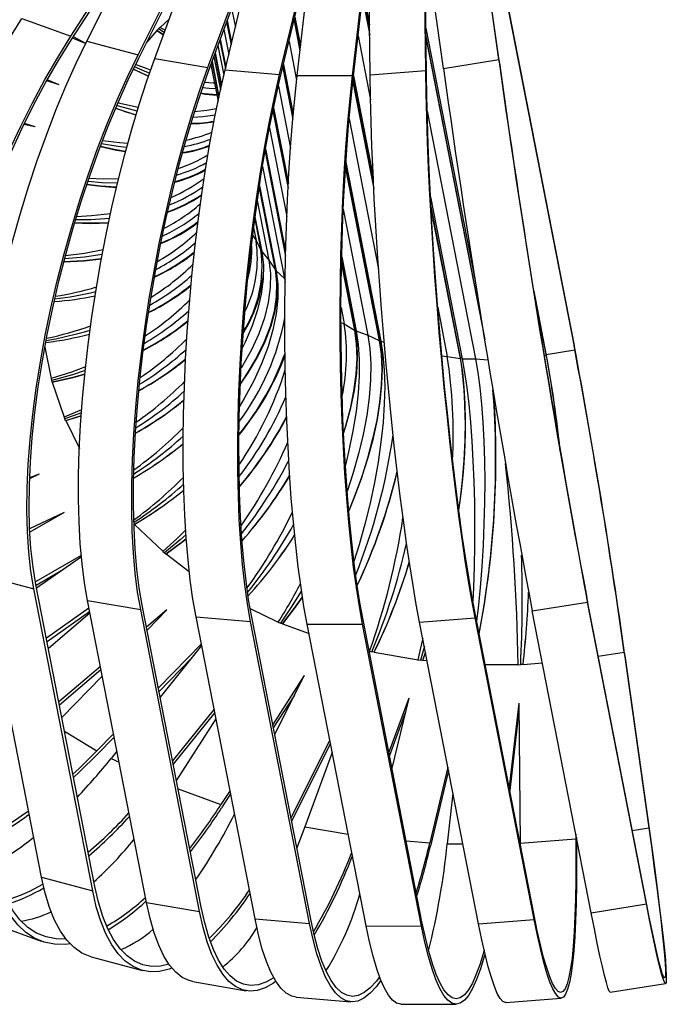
# Model space of a CAD drawing. Header units: millimetres. Extents: x -204 to 36, y -201 to 199.
# Tile 2 of 4: x -80 to 36, y -201 to -25. Entities that reach past the tile are written whole.
import ezdxf

# ---------------------------------------------------------------- set-up
doc = ezdxf.new("R2010")
doc.units = ezdxf.units.MM

msp = doc.modelspace()

# ---------------------------------------------------------------- linework, layer by layer
at = {"color": 7, "linetype": 'Continuous', "lineweight": 25}
for p, q in [((1.63, 6.49), (19.18, -83.39)), ((1.73, 5.7), (19.29, -84.18)), ((5.69, -32.33), (1.32, -0.94)), ((5.81, -32.93), (1.44, -1.53)), ((-70.73, -28.16), (-55.84, -5.09)), ((-67.88, -29.06), (-55.84, -5.09)), ((-70.62, -28.76), (-57.61, -8.62)), ((-58.72, -31.48), (-46.68, -7.52)), ((-55.75, -32.13), (-46.68, -7.52)), ((-46.25, -33.77), (-37.18, -9.16)), ((-43.18, -34.17), (-37.18, -9.16)), ((-33.44, -35.01), (-27.43, -10.01)), ((-30.31, -35.15), (-27.43, -10.01)), ((-20.42, -35.18), (-17.54, -10.04)), ((-17.26, -35.06), (-17.54, -10.04)), ((-7.33, -34.28), (-7.61, -9.26)), ((-4.18, -33.91), (-7.61, -9.26)), ((-7.21, -34.88), (-7.49, -10.12)), ((-58.61, -32.08), (-47.83, -10.64)), ((-46.13, -34.37), (-37.81, -11.79)), ((-33.32, -35.61), (-27.67, -12.08)), ((-20.3, -35.78), (-17.53, -11.51)), ((-17.35, -27.28), (-18.6, -20.89)), ((-18.52, -20.21), (-17.36, -26.15)), ((-18.65, -21.31), (-17.34, -27.99)), ((-42.01, -23.19), (-41.35, -26.55)), ((-79.46, -24.98), (-70.73, -28.16)), ((-42.9, -25.6), (-42.1, -29.68)), ((-42.8, -25.34), (-42.02, -29.33)), ((-30.86, -25.39), (-29.81, -30.79)), ((-29.74, -30.18), (-30.76, -24.96)), ((-30.71, -24.76), (-29.71, -29.9)), ((-55.38, -27.14), (-55.08, -26.86)), ((-55.38, -27.14), (-55.35, -27.16)), ((-54.2, -27.92), (-55.38, -27.14)), ((-55.35, -27.16), (-54.2, -27.92)), ((-54.82, -26.57), (-55.08, -26.86)), ((-54.04, -27.48), (-55.08, -26.86)), ((-53.88, -27.06), (-54.82, -26.57)), ((-43.39, -26.94), (-42.52, -31.41)), ((-19.42, -28.08), (-17.19, -39.51)), ((-7.31, -26.7), (1.51, -71.84)), ((-68.1, -29.48), (-70.45, -28.5)), ((-68.07, -29.44), (-70.28, -28.25)), ((-67.88, -29.06), (-58.72, -31.48)), ((-44.45, -29.81), (-43.41, -35.13)), ((-44.11, -28.9), (-43.13, -33.94)), ((-44.04, -28.69), (-43.06, -33.68)), ((-31.76, -29.1), (-30.41, -36.01)), ((2.78, -79.78), (-7.29, -28.23)), ((-7.28, -28.69), (3.2, -82.33)), ((-44.99, -31.28), (-43.86, -37.09)), ((-44.94, -31.14), (-43.82, -36.9)), ((-55.75, -32.13), (-46.25, -33.77)), ((-45.72, -33.25), (-44.44, -39.78)), ((-45.71, -33.25), (-44.44, -39.77)), ((-45.54, -32.77), (-44.3, -39.12)), ((-45.53, -32.74), (-44.29, -39.07)), ((-45.5, -32.67), (-44.27, -38.97)), ((-45.17, -31.76), (-44, -37.73)), ((-31.02, -42.25), (-32.77, -33.32)), ((-32.75, -33.22), (-31.01, -42.1)), ((-4.18, -33.91), (5.69, -32.33)), ((-43.18, -34.17), (-33.44, -35.01)), ((-32.88, -33.79), (-31.09, -42.98)), ((-30.31, -35.15), (-20.42, -35.18)), ((-17.26, -35.06), (-7.33, -34.28)), ((-72.8, -36.86), (-75.05, -36.15)), ((-72.8, -36.86), (-74.94, -35.96)), ((-20.36, -36.28), (-16.61, -55.44)), ((-16.66, -54.41), (-20.3, -35.78)), ((-20.24, -35.24), (-16.72, -53.26)), ((-33.66, -37.07), (-31.49, -48.17)), ((-34.63, -41.48), (-31.93, -55.32)), ((-31.88, -54.45), (-34.52, -40.95)), ((-34.52, -40.95), (-31.88, -54.44)), ((-7.09, -41.53), (1.55, -85.76)), ((-77.09, -44.35), (-79.11, -43.91)), ((-77.09, -44.35), (-79.03, -43.74)), ((-21.02, -42.9), (-15.77, -69.78)), ((-35.25, -44.53), (-32.16, -60.34)), ((-36.03, -48.75), (-32.38, -67.41)), ((-35.94, -48.25), (-32.36, -66.57)), ((-21.61, -50.63), (-15.35, -82.64)), ((-36.49, -51.44), (-32.58, -71.45)), ((-21.68, -51.79), (-15.68, -82.52)), ((-15.54, -82.35), (-21.64, -51.13)), ((-37.1, -55.28), (-34.26, -69.81)), ((-37.03, -54.85), (-34.07, -70.04)), ((-37.43, -57.47), (-35.34, -68.16)), ((-6.48, -56.85), (-0.83, -85.75)), ((-22.06, -59.03), (-17.66, -81.57)), ((-1.12, -85.53), (-6.39, -58.58)), ((-6.35, -59.35), (-1.19, -85.72)), ((-37.88, -60.77), (-36.79, -66.38)), ((-37.84, -60.42), (-36.62, -66.63)), ((-38.09, -62.35), (-37.64, -64.64)), ((-37.64, -64.64), (-36.79, -66.38)), ((-36.62, -66.63), (-35.34, -68.16)), ((-35.34, -68.16), (-34.26, -69.81)), ((-19.91, -80.5), (-22.36, -67.97)), ((-22.35, -67.57), (-19.76, -80.8)), ((-34.07, -70.04), (-32.58, -71.45)), ((-22.38, -68.84), (-20.07, -80.66)), ((-32.58, -71.45), (-32.47, -72.07)), ((14.2, -84.99), (11.79, -72.65)), ((11.95, -73.66), (14.2, -85.19)), ((-22.47, -76.61), (-21.9, -79.55)), ((-5.19, -76.61), (-3.49, -85.33)), ((-21.9, -79.55), (-20.07, -80.66)), ((-19.76, -80.8), (-17.66, -81.57)), ((-17.66, -81.57), (-15.68, -82.52)), ((14.2, -84.99), (19.29, -84.18)), ((-3.49, -85.33), (-1.19, -85.72)), ((-0.83, -85.75), (1.55, -85.76)), ((-74.26, -89.31), (-74.15, -89.63)), ((-74.08, -89.97), (-74.15, -89.63)), ((-74.08, -89.97), (-74.04, -89.96)), ((-74.04, -89.96), (-71.91, -96.17)), ((-68.81, -94.9), (-71.95, -96.18)), ((-71.95, -96.18), (-71.8, -96.5)), ((-68.85, -95.44), (-71.8, -96.5)), ((-71.69, -96.83), (-71.8, -96.5)), ((-68.88, -95.95), (-71.69, -96.83)), ((-71.65, -96.81), (-68.88, -95.95)), ((-71.69, -96.83), (-71.65, -96.81)), ((-76.4, -106.39), (-78.1, -107.2)), ((-76.4, -106.39), (-78.09, -107.03)), ((-71.94, -113.2), (-78.09, -116.12)), ((-71.94, -113.2), (-78.06, -116.76)), ((-59.41, -115.36), (-59.38, -115.34)), ((-59.38, -115.34), (-54.3, -120.15)), ((-78.02, -116.74), (-78.06, -116.76)), ((-68.88, -120.87), (-77.06, -125.63)), ((-68.85, -121.13), (-76.85, -126.76)), ((-54.33, -120.17), (-54.03, -120.4)), ((-53.76, -120.66), (-54.03, -120.4)), ((-53.76, -120.66), (-53.73, -120.63)), ((-86.53, -124.41), (-77.36, -126.83)), ((-75.99, -178.33), (-86.53, -124.41)), ((-72.06, -123.39), (-76.95, -126.23)), ((-66.45, -180), (-76.98, -126.07)), ((-66.83, -180.76), (-77.36, -126.83)), ((-67.77, -128.93), (-58.26, -130.57)), ((-57.23, -182.85), (-67.77, -128.93)), ((-47.44, -183.71), (-57.98, -129.78)), ((11.67, -130.79), (21.55, -129.21)), ((31.97, -182.36), (21.44, -128.43)), ((32.08, -183.14), (21.55, -129.21)), ((-67.49, -130.33), (-75.1, -135.69)), ((-67.38, -130.93), (-74.99, -136.29)), ((-67.32, -131.2), (-74.75, -137.5)), ((-47.73, -184.5), (-58.26, -130.57)), ((-53.56, -130.61), (-57.21, -133.71)), ((-53.56, -130.61), (-57.1, -134.25)), ((-48.37, -131.85), (-38.62, -132.69)), ((-37.83, -185.77), (-48.37, -131.85)), ((12.02, -185.14), (1.48, -131.21)), ((22.21, -184.72), (11.67, -130.79)), ((-28.08, -186.62), (-38.62, -132.69)), ((-27.89, -185.82), (-38.43, -131.89)), ((-33.69, -132.82), (-33.31, -132.96)), ((-32.95, -133.13), (-33.31, -132.96)), ((-32.95, -133.13), (-32.92, -133.1)), ((-28.52, -133.14), (-18.63, -133.17)), ((-17.99, -187.07), (-28.52, -133.14)), ((-8.1, -187.1), (-18.63, -133.17)), ((-8.01, -186.3), (-18.54, -132.37)), ((-8.44, -132.78), (1.49, -132.01)), ((2.1, -186.71), (-8.44, -132.78)), ((12.03, -185.93), (1.49, -132.01)), ((-47.42, -136.7), (-55.09, -144.56)), ((-47.37, -136.96), (-54.77, -146.2)), ((-7.59, -137.12), (-8.3, -139.58)), ((-17.39, -138.01), (-16.98, -138.08)), ((-16.58, -138.19), (-16.98, -138.08)), ((-16.58, -138.19), (-16.56, -138.15)), ((-16.56, -138.15), (-8.72, -139.51)), ((-7.38, -138.22), (-7.89, -139.65)), ((-7.88, -139.62), (-7.38, -138.22)), ((28.13, -138.16), (32.5, -169.55)), ((28.24, -138.75), (32.62, -170.15)), ((-49.18, -139.23), (-54.97, -145.16)), ((-8.73, -139.54), (-8.3, -139.58)), ((-7.89, -139.65), (-8.3, -139.58)), ((-7.89, -139.65), (-7.88, -139.62)), ((9.19, -140.41), (9.62, -140.38)), ((10.05, -140.38), (9.62, -140.38)), ((10.05, -140.38), (10.05, -140.34)), ((-65.46, -140.72), (-72.89, -147.02)), ((-65.35, -141.32), (-72.77, -147.62)), ((-29.03, -142.31), (-34.68, -151.06)), ((-29.03, -142.31), (-34.33, -152.86)), ((-65.12, -142.46), (-72.34, -149.84)), ((-30.8, -145.84), (-34.57, -151.66)), ((-10.37, -146.38), (-13.92, -156.02)), ((-10.37, -146.38), (-13.37, -158.86)), ((9.26, -147.26), (7.55, -162.26)), ((9.26, -147.26), (9.55, -172.28)), ((-45.14, -148.34), (-52.55, -157.57)), ((-45.03, -148.94), (-52.43, -158.17)), ((-11, -149.01), (-13.8, -156.62)), ((9.28, -148.73), (7.67, -162.86)), ((-44.81, -150.05), (-51.88, -161)), ((-63.11, -152.77), (-66.07, -155.8)), ((-62.99, -153.37), (-65.95, -156.39)), ((-24.47, -153.89), (-31.43, -167.73)), ((-24.35, -154.48), (-31.31, -168.33)), ((-62.51, -155.85), (-63.55, -157.15)), ((-24.04, -156.06), (-28.94, -169.35)), ((-3.38, -158.69), (-6.63, -172.23)), ((-3.26, -159.29), (-6.51, -172.83)), ((-42.3, -162.87), (-43.92, -165.38)), ((-42.19, -163.47), (-43.81, -165.98)), ((-2.47, -163.35), (-3.5, -172.37)), ((-28.94, -169.35), (-30.38, -173.09)), ((9.55, -172.28), (19.48, -171.5)), ((9.55, -172.28), (9.55, -172.5)), ((19.47, -170.68), (19.48, -171.5)), ((19.58, -171.28), (19.59, -172.1)), ((-75.99, -178.33), (-66.83, -180.76)), ((-57.23, -182.85), (-47.73, -184.5)), ((22.21, -184.72), (32.08, -183.14)), ((-37.83, -185.77), (-28.08, -186.62)), ((2.1, -186.71), (12.03, -185.93)), ((-84.74, -186.6), (-76.01, -189.79)), ((-17.99, -187.07), (-8.1, -187.1)), ((-67.08, -192.6), (-57.92, -195.02)), ((-48.94, -196.98), (-39.44, -198.62)), ((25.62, -198.9), (35.49, -197.32)), ((-30.47, -199.78), (-20.73, -200.63)), ((6.94, -200.72), (16.87, -199.95)), ((-11.8, -201.02), (-1.91, -201.06))]:
    msp.add_line(p, q, dxfattribs=at)
at = {"color": 8, "linetype": 'Continuous', "lineweight": 25}
for p, q in [((-53.14, -25.05), (-54.79, -26.58)), ((-55.35, -27.16), (-57.16, -29.2)), ((-38.26, -63.7), (-37.64, -64.64)), ((-32.58, -71.45), (-32.46, -71.59)), ((-22.48, -79.27), (-21.9, -79.55)), ((-19.91, -80.5), (-19.81, -80.54)), ((-15.54, -82.35), (-15.4, -82.4)), ((-15.35, -82.64), (-14.77, -82.79)), ((-75.37, -83.68), (-74.22, -89.29)), ((-4.47, -85.24), (-3.49, -85.33)), ((-1.12, -85.53), (-0.87, -85.55)), ((1.55, -85.76), (3.79, -85.96)), ((13.82, -85.22), (14.2, -85.19)), ((-71.65, -96.81), (-69.21, -101.78)), ((-59.41, -115.36), (-59.47, -115.3)), ((-53.73, -120.63), (-49.58, -123.78)), ((-38.71, -130.38), (-33.67, -132.78)), ((-32.92, -133.1), (-28.19, -134.82)), ((-17.45, -137.96), (-17.38, -137.97)), ((23.48, -138.9), (28.13, -138.16)), ((-7.88, -139.62), (-7.09, -139.68)), ((3.27, -140.36), (9.19, -140.38)), ((10.05, -140.34), (13.49, -140.07)), ((-71.86, -152.29), (-66.07, -155.8)), ((-63.55, -157.15), (-62.12, -157.83)), ((-51.57, -162.59), (-43.92, -165.38)), ((-28.94, -169.35), (-21.18, -170.69)), ((29.56, -170.02), (32.5, -169.55)), ((-10.82, -171.87), (-6.63, -172.23)), ((-3.5, -172.37), (-0.7, -172.38))]:
    msp.add_line(p, q, dxfattribs=at)
at = {"color": 7, "linetype": 'Continuous', "lineweight": 25, "flags": 128}
for points in [[(-104.45, -118.33), (-104.95, -115.21), (-105.28, -111.84), (-105.44, -108.24), (-105.42, -104.43), (-105.22, -100.43), (-104.86, -96.26), (-104.32, -91.94), (-103.61, -87.49), (-102.74, -82.94), (-101.71, -78.31), (-100.53, -73.61), (-99.19, -68.89), (-97.71, -64.15), (-96.1, -59.43), (-94.36, -54.75), (-92.51, -50.12), (-90.54, -45.59), (-88.48, -41.16), (-86.33, -36.86), (-84.1, -32.72), (-81.81, -28.75), (-79.46, -24.98)], [(-95.73, -121.52), (-96.23, -118.39), (-96.55, -115.03), (-96.71, -111.43), (-96.69, -107.62), (-96.5, -103.62), (-96.13, -99.45), (-95.59, -95.13), (-94.89, -90.68), (-94.02, -86.13), (-92.99, -81.49), (-91.8, -76.8), (-90.46, -72.07), (-88.99, -67.34), (-87.37, -62.62), (-85.64, -57.93), (-83.78, -53.31), (-81.81, -48.77), (-79.75, -44.35), (-77.6, -40.05), (-75.37, -35.91), (-73.08, -31.94), (-70.73, -28.16)], [(-95.25, -120.78), (-95.74, -117.71), (-96.07, -114.38), (-96.22, -110.84), (-96.2, -107.08), (-96.01, -103.14), (-95.65, -99.03), (-95.12, -94.77), (-94.43, -90.39), (-93.57, -85.9), (-92.55, -81.33), (-91.38, -76.71), (-90.07, -72.05), (-88.61, -67.38), (-87.02, -62.72), (-85.31, -58.11), (-83.48, -53.55), (-81.54, -49.08), (-79.5, -44.71), (-77.38, -40.48), (-75.19, -36.39), (-72.93, -32.48), (-70.62, -28.76)], [(-86.53, -124.41), (-87.04, -121.28), (-87.42, -117.89), (-87.65, -114.27), (-87.75, -110.42), (-87.7, -106.38), (-87.5, -102.15), (-87.17, -97.77), (-86.7, -93.25), (-86.08, -88.62), (-85.34, -83.89), (-84.46, -79.1), (-83.46, -74.27), (-82.33, -69.43), (-81.09, -64.59), (-79.74, -59.78), (-78.29, -55.03), (-76.75, -50.36), (-75.11, -45.8), (-73.4, -41.37), (-71.62, -37.08), (-69.78, -32.97), (-67.88, -29.06)], [(-77.36, -126.83), (-77.88, -123.7), (-78.26, -120.32), (-78.49, -116.7), (-78.59, -112.85), (-78.54, -108.81), (-78.34, -104.58), (-78.01, -100.2), (-77.53, -95.68), (-76.92, -91.04), (-76.18, -86.32), (-75.3, -81.53), (-74.3, -76.7), (-73.17, -71.85), (-71.93, -67.01), (-70.58, -62.21), (-69.13, -57.46), (-67.58, -52.79), (-65.95, -48.23), (-64.24, -43.79), (-62.46, -39.51), (-60.62, -35.4), (-58.72, -31.48)], [(-76.98, -126.07), (-77.49, -122.99), (-77.86, -119.65), (-78.09, -116.08), (-78.19, -112.29), (-78.14, -108.3), (-77.95, -104.14), (-77.62, -99.82), (-77.15, -95.36), (-76.55, -90.79), (-75.81, -86.14), (-74.94, -81.42), (-73.96, -76.65), (-72.85, -71.88), (-71.62, -67.11), (-70.29, -62.37), (-68.86, -57.69), (-67.34, -53.09), (-65.73, -48.59), (-64.04, -44.22), (-62.29, -39.99), (-60.47, -35.94), (-58.61, -32.08)], [(-67.77, -128.93), (-68.3, -125.79), (-68.73, -122.4), (-69.05, -118.76), (-69.26, -114.89), (-69.36, -110.81), (-69.34, -106.54), (-69.22, -102.11), (-68.99, -97.54), (-68.65, -92.85), (-68.2, -88.06), (-67.64, -83.2), (-66.98, -78.29), (-66.23, -73.37), (-65.38, -68.44), (-64.43, -63.55), (-63.4, -58.71), (-62.3, -53.94), (-61.11, -49.28), (-59.86, -44.75), (-58.54, -40.36), (-57.17, -36.15), (-55.75, -32.13)], [(-56.5, -34.2), (-57.12, -33.98), (-59.17, -33.21)], [(-58.26, -130.57), (-58.8, -127.44), (-59.22, -124.04), (-59.54, -120.4), (-59.75, -116.53), (-59.85, -112.45), (-59.84, -108.19), (-59.72, -103.76), (-59.49, -99.18), (-59.14, -94.49), (-58.69, -89.7), (-58.14, -84.84), (-57.48, -79.94), (-56.72, -75.01), (-55.87, -70.09), (-54.93, -65.19), (-53.9, -60.35), (-52.79, -55.59), (-51.61, -50.93), (-50.36, -46.39), (-49.04, -42.01), (-47.67, -37.79), (-46.25, -33.77)], [(-59.56, -34.01), (-57.78, -34.89), (-56.88, -35.3)], [(-56.88, -35.3), (-57.83, -34.86), (-59.56, -34.01)], [(-57.98, -129.78), (-58.5, -126.7), (-58.92, -123.35), (-59.24, -119.76), (-59.44, -115.95), (-59.54, -111.93), (-59.53, -107.72), (-59.41, -103.36), (-59.18, -98.85), (-58.84, -94.22), (-58.4, -89.5), (-57.85, -84.71), (-57.2, -79.88), (-56.46, -75.02), (-55.62, -70.17), (-54.69, -65.34), (-53.68, -60.57), (-52.58, -55.87), (-51.42, -51.28), (-50.18, -46.81), (-48.88, -42.49), (-47.53, -38.34), (-46.13, -34.37)], [(-56.69, -34.74), (-57.45, -34.43), (-59.36, -33.61)], [(-48.37, -131.85), (-48.92, -128.71), (-49.4, -125.31), (-49.8, -121.66), (-50.13, -117.77), (-50.39, -113.67), (-50.56, -109.38), (-50.66, -104.93), (-50.67, -100.32), (-50.61, -95.59), (-50.46, -90.77), (-50.24, -85.86), (-49.94, -80.91), (-49.56, -75.93), (-49.11, -70.96), (-48.59, -66.01), (-48, -61.11), (-47.34, -56.29), (-46.62, -51.57), (-45.84, -46.97), (-45, -42.53), (-44.11, -38.25), (-43.18, -34.17)], [(-38.62, -132.69), (-39.17, -129.55), (-39.65, -126.15), (-40.06, -122.5), (-40.39, -118.61), (-40.64, -114.51), (-40.81, -110.23), (-40.91, -105.77), (-40.93, -101.16), (-40.86, -96.43), (-40.72, -91.61), (-40.5, -86.7), (-40.2, -81.75), (-39.82, -76.78), (-39.37, -71.8), (-38.84, -66.85), (-38.25, -61.95), (-37.59, -57.13), (-36.87, -52.41), (-36.09, -47.82), (-35.26, -43.37), (-34.37, -39.09), (-33.44, -35.01)], [(-28.52, -133.14), (-29.09, -130), (-29.62, -126.6), (-30.12, -122.94), (-30.57, -119.05), (-30.98, -114.94), (-31.35, -110.65), (-31.67, -106.18), (-31.93, -101.56), (-32.15, -96.82), (-32.32, -91.98), (-32.44, -87.06), (-32.5, -82.09), (-32.51, -77.1), (-32.47, -72.11), (-32.38, -67.14), (-32.23, -62.22), (-32.03, -57.38), (-31.78, -52.64), (-31.48, -48.02), (-31.14, -43.55), (-30.74, -39.26), (-30.31, -35.15)], [(-8.44, -132.78), (-9.03, -129.65), (-9.61, -126.25), (-10.2, -122.59), (-10.77, -118.71), (-11.34, -114.61), (-11.9, -110.32), (-12.44, -105.86), (-12.97, -101.25), (-13.48, -96.52), (-13.96, -91.69), (-14.42, -86.79), (-14.85, -81.83), (-15.25, -76.85), (-15.62, -71.88), (-15.96, -66.92), (-16.26, -62.02), (-16.53, -57.2), (-16.75, -52.48), (-16.94, -47.88), (-17.09, -43.43), (-17.2, -39.15), (-17.26, -35.06)], [(1.49, -132.01), (0.9, -128.87), (0.32, -125.47), (-0.27, -121.81), (-0.84, -117.93), (-1.41, -113.83), (-1.97, -109.54), (-2.51, -105.08), (-3.04, -100.47), (-3.54, -95.74), (-4.03, -90.91), (-4.49, -86.01), (-4.92, -81.06), (-5.32, -76.08), (-5.69, -71.1), (-6.03, -66.15), (-6.33, -61.25), (-6.6, -56.42), (-6.82, -51.7), (-7.01, -47.1), (-7.16, -42.65), (-7.27, -38.37), (-7.33, -34.28)], [(1.48, -131.21), (0.9, -128.12), (0.33, -124.77), (-0.25, -121.16), (-0.82, -117.33), (-1.38, -113.29), (-1.93, -109.06), (-2.46, -104.67), (-2.98, -100.13), (-3.48, -95.47), (-3.96, -90.7), (-4.41, -85.87), (-4.84, -80.99), (-5.23, -76.08), (-5.6, -71.17), (-5.93, -66.29), (-6.23, -61.46), (-6.49, -56.7), (-6.71, -52.05), (-6.9, -47.52), (-7.04, -43.13), (-7.15, -38.91), (-7.21, -34.88)], [(-45.08, -36.52), (-45.3, -36.51), (-46.86, -36.4)], [(-38.43, -131.89), (-38.97, -128.8), (-39.44, -125.45), (-39.84, -121.85), (-40.17, -118.02), (-40.42, -113.98), (-40.59, -109.75), (-40.69, -105.36), (-40.7, -100.82), (-40.64, -96.16), (-40.5, -91.4), (-40.28, -86.56), (-39.98, -81.68), (-39.61, -76.78), (-39.17, -71.87), (-38.65, -67), (-38.07, -62.17), (-37.42, -57.42), (-36.71, -52.76), (-35.94, -48.23), (-35.11, -43.85), (-34.24, -39.63), (-33.32, -35.61)], [(-18.63, -133.17), (-19.2, -130.03), (-19.73, -126.63), (-20.23, -122.97), (-20.68, -119.08), (-21.09, -114.98), (-21.46, -110.68), (-21.78, -106.21), (-22.05, -101.59), (-22.27, -96.85), (-22.43, -92.01), (-22.55, -87.09), (-22.61, -82.13), (-22.62, -77.13), (-22.58, -72.14), (-22.49, -67.17), (-22.34, -62.25), (-22.14, -57.41), (-21.89, -52.67), (-21.59, -48.05), (-21.25, -43.58), (-20.86, -39.29), (-20.42, -35.18)], [(-18.54, -132.37), (-19.1, -129.28), (-19.63, -125.92), (-20.11, -122.32), (-20.56, -118.48), (-20.97, -114.44), (-21.33, -110.2), (-21.64, -105.8), (-21.91, -101.24), (-22.12, -96.57), (-22.29, -91.8), (-22.4, -86.95), (-22.47, -82.05), (-22.48, -77.13), (-22.43, -72.21), (-22.34, -67.31), (-22.2, -62.47), (-22, -57.69), (-21.75, -53.02), (-21.46, -48.47), (-21.12, -44.06), (-20.73, -39.83), (-20.3, -35.78)], [(-47.53, -38.34), (-46.72, -38.48), (-44.65, -38.69)], [(-44.67, -38.63), (-46.83, -38.42), (-47.52, -38.31)], [(-44.87, -37.57), (-46.01, -37.49), (-47.19, -37.35)], [(-58.71, -40.9), (-61.71, -40.23), (-62.32, -40.07)], [(-62.72, -41.01), (-62.25, -41.18), (-59.1, -42.19)], [(-58.9, -41.53), (-61.98, -40.7), (-62.52, -40.54)], [(-44.71, -41.1), (-46.47, -41.42), (-48.62, -41.64)], [(-44.94, -42.24), (-47.13, -42.57), (-48.95, -42.69)], [(-60.78, -48.03), (-62.32, -47.84), (-65.26, -47.35)], [(-60.58, -47.32), (-62.04, -47.2), (-65.07, -46.84)], [(-65.46, -47.86), (-62.6, -48.48), (-60.97, -48.75)], [(-60.97, -48.74), (-62.67, -48.46), (-65.46, -47.86)], [(-62.4, -54.37), (-65.13, -54.31), (-67.7, -54.12)], [(-62.21, -53.6), (-64.94, -53.66), (-67.51, -53.59)], [(-67.88, -54.66), (-65.33, -54.96), (-62.59, -55.15)], [(-62.58, -55.13), (-65.41, -54.95), (-67.88, -54.66)], [(-64.01, -61.48), (-67.34, -61.57), (-70.04, -61.49)], [(-70.04, -61.49), (-67.26, -61.58), (-64.01, -61.5)], [(-63.84, -60.7), (-67.14, -60.92), (-69.87, -60.95)], [(-63.67, -59.89), (-67.02, -60.26), (-69.71, -60.41)], [(-64.98, -66.31), (-68.29, -66.94), (-71.7, -67.39)], [(-36.62, -66.63), (-36.33, -69.01), (-36.36, -71.55), (-36.71, -74.23), (-37.37, -77.02), (-38.33, -79.89), (-39.6, -82.82), (-40.12, -83.88)], [(-38.59, -66.49), (-38.68, -67.49), (-38.81, -68.47)], [(-71.98, -68.43), (-68.36, -68.26), (-65.28, -67.93)], [(-65.28, -67.91), (-68.44, -68.26), (-71.97, -68.42)], [(-65.13, -67.12), (-68.32, -67.6), (-71.84, -67.91)], [(-35.34, -68.16), (-35.05, -70.54), (-35.1, -73.06), (-35.47, -75.71), (-36.16, -78.46), (-37.17, -81.28), (-38.49, -84.14), (-40.1, -87.02), (-40.32, -87.38)], [(-34.07, -70.04), (-33.76, -72.44), (-33.76, -75.01), (-34.05, -77.75), (-34.63, -80.62), (-35.5, -83.59), (-36.65, -86.64), (-38.07, -89.73), (-39.75, -92.84), (-40.59, -94.26)], [(-34.26, -69.81), (-33.98, -72.18), (-34.04, -74.68), (-34.43, -77.3), (-35.15, -80), (-36.2, -82.76), (-37.56, -85.56), (-39.22, -88.36), (-40.45, -90.15)], [(-40.45, -90.31), (-39.05, -88.27), (-37.37, -85.47), (-36, -82.67), (-34.95, -79.9), (-34.22, -77.2), (-33.82, -74.58), (-33.75, -72.75)], [(-20.07, -80.66), (-19.74, -83.07), (-19.66, -85.71), (-19.82, -88.54), (-20.22, -91.55), (-20.86, -94.69), (-21.74, -97.95), (-22.02, -98.88)], [(-22.01, -99.12), (-21.6, -97.81), (-20.72, -94.55), (-20.07, -91.4), (-19.66, -88.39), (-19.5, -85.55), (-19.58, -82.91), (-19.91, -80.5)], [(-19.76, -80.8), (-19.4, -83.23), (-19.23, -85.91), (-19.23, -88.82), (-19.42, -91.93), (-19.79, -95.2), (-20.34, -98.62), (-21.06, -102.13), (-21.7, -104.78)], [(-17.66, -81.57), (-17.31, -84), (-17.15, -86.67), (-17.2, -89.56), (-17.45, -92.65), (-17.89, -95.9), (-18.53, -99.28), (-19.35, -102.76), (-20.35, -106.3), (-21.38, -109.48)], [(-15.68, -82.52), (-15.33, -84.94), (-15.21, -87.6), (-15.29, -90.47), (-15.59, -93.53), (-16.1, -96.75), (-16.82, -100.09), (-17.74, -103.53), (-18.84, -107.02), (-20.13, -110.54), (-21.1, -112.93)], [(-21.09, -113.01), (-20.04, -110.42), (-18.74, -106.89), (-17.63, -103.39), (-16.7, -99.94), (-15.98, -96.6), (-15.46, -93.37), (-15.16, -90.31), (-15.07, -87.43), (-15.2, -84.77), (-15.54, -82.35)], [(-15.35, -82.64), (-14.98, -85.07), (-14.75, -87.77), (-14.67, -90.7), (-14.74, -93.84), (-14.97, -97.17), (-15.34, -100.63), (-15.85, -104.22), (-16.5, -107.88), (-17.29, -111.58), (-18.2, -115.29), (-19.23, -118.97), (-20.16, -121.96)], [(-1.19, -85.72), (-0.8, -88.16), (-0.52, -90.87), (-0.35, -93.82), (-0.3, -96.99), (-0.37, -100.35), (-0.56, -103.86), (-0.85, -107.49), (-1.26, -111.2), (-1.46, -112.7)], [(-0.83, -85.75), (-0.4, -88.2), (-0.01, -90.91), (0.34, -93.88), (0.64, -97.07), (0.9, -100.46), (1.1, -104), (1.25, -107.67), (1.35, -111.42), (1.39, -115.23), (1.38, -119.06), (1.31, -122.87), (1.18, -126.62), (1.07, -129.03)], [(1.55, -85.76), (1.97, -88.2), (2.34, -90.92), (2.64, -93.89), (2.88, -97.08), (3.05, -100.46), (3.16, -104.01), (3.2, -107.67), (3.16, -111.43), (3.06, -115.24), (2.89, -119.07), (2.66, -122.87), (2.36, -126.62), (2, -130.28), (1.74, -132.54)], [(-68.1, -87.2), (-70.62, -88.14), (-74.26, -89.31)], [(-68.18, -87.87), (-70.46, -88.62), (-74.15, -89.63)], [(-68.24, -88.5), (-70.36, -89.1), (-74.08, -89.97)], [(-74.04, -89.96), (-70.29, -89.09), (-68.24, -88.51)], [(-50.23, -116.39), (-51.63, -117.75), (-54.33, -120.17)], [(-50.17, -117.18), (-51.19, -118.08), (-54.03, -120.4)], [(-50.12, -117.9), (-50.8, -118.44), (-53.76, -120.66)], [(-53.73, -120.63), (-50.75, -118.41), (-50.12, -117.9)], [(-29.54, -127.19), (-31.35, -130.1), (-33.31, -132.96)], [(-29.37, -128.26), (-30.83, -130.34), (-32.95, -133.13)], [(-32.92, -133.1), (-30.8, -130.3), (-29.37, -128.27)], [(-7.87, -135.68), (-8.02, -136.39), (-8.73, -139.54)], [(-66.07, -155.8), (-69.24, -158.92), (-70.36, -159.96)], [(-65.95, -156.39), (-69.17, -159.56), (-70.24, -160.56)], [(32.5, -169.55), (33.02, -173.31), (33.49, -176.83), (33.92, -180.11), (34.3, -183.13), (34.63, -185.87), (34.91, -188.31), (35.13, -190.44), (35.3, -192.26), (35.41, -193.75), (35.47, -194.91), (35.47, -195.73), (35.42, -196.21), (35.31, -196.33), (35.14, -196.11), (34.92, -195.55), (34.65, -194.64), (34.32, -193.39), (33.94, -191.81), (33.52, -189.91), (33.04, -187.69), (32.53, -185.17), (31.97, -182.36)], [(32.62, -170.15), (33.14, -173.96), (33.62, -177.54), (34.06, -180.87), (34.44, -183.93), (34.78, -186.7), (35.06, -189.18), (35.29, -191.35), (35.46, -193.19), (35.57, -194.7), (35.63, -195.88), (35.63, -196.71), (35.58, -197.19), (35.46, -197.32), (35.3, -197.1), (35.07, -196.52), (34.79, -195.6), (34.46, -194.34), (34.08, -192.73), (33.65, -190.8), (33.17, -188.55), (32.65, -185.99), (32.08, -183.14)], [(19.48, -171.5), (19.5, -175.32), (19.48, -178.91), (19.42, -182.25), (19.32, -185.32), (19.18, -188.11), (19, -190.61), (18.79, -192.8), (18.53, -194.67), (18.24, -196.21), (17.91, -197.41), (17.55, -198.27), (17.16, -198.79), (16.74, -198.95), (16.29, -198.76), (15.81, -198.23), (15.32, -197.35), (14.8, -196.12), (14.27, -194.56), (13.72, -192.67), (13.16, -190.46), (12.59, -187.95), (12.02, -185.14)], [(19.59, -172.1), (19.62, -175.98), (19.6, -179.61), (19.54, -183), (19.44, -186.12), (19.3, -188.95), (19.11, -191.48), (18.89, -193.7), (18.63, -195.6), (18.34, -197.16), (18, -198.38), (17.64, -199.26), (17.24, -199.78), (16.81, -199.95), (16.36, -199.76), (15.88, -199.21), (15.37, -198.32), (14.85, -197.08), (14.31, -195.49), (13.75, -193.58), (13.19, -191.34), (12.61, -188.79), (12.03, -185.93)], [(-70.86, -190.27), (-71.72, -190.36), (-73.66, -190.33), (-75.49, -189.96), (-77.2, -189.26), (-78.79, -188.23), (-80.23, -186.86), (-81.54, -185.18), (-82.69, -183.19), (-83.69, -180.89), (-84.52, -178.31), (-85.19, -175.45)], [(-71.6, -189.42), (-73.35, -189.38), (-75.16, -189.02), (-76.84, -188.33), (-78.4, -187.31), (-79.83, -185.97), (-81.11, -184.31), (-82.25, -182.34), (-83.23, -180.08), (-84.06, -177.53), (-84.72, -174.71)], [(-67.08, -192.6), (-67.3, -192.53), (-68.78, -191.9), (-70.16, -190.93), (-71.43, -189.63), (-72.59, -187.99), (-73.64, -186.03), (-74.55, -183.76), (-75.34, -181.19), (-75.99, -178.33)], [(-52.67, -194.6), (-53.17, -194.78), (-54.91, -195.19), (-56.57, -195.25), (-58.14, -194.96), (-59.62, -194.33), (-61, -193.36), (-62.27, -192.05), (-63.43, -190.42), (-64.47, -188.46), (-65.39, -186.19), (-66.18, -183.62), (-66.83, -180.76)], [(-53.21, -193.89), (-54.69, -194.22), (-56.33, -194.28), (-57.88, -193.99), (-59.34, -193.37), (-60.7, -192.42), (-61.95, -191.13), (-63.1, -189.51), (-64.12, -187.58), (-65.03, -185.35), (-65.8, -182.81), (-66.45, -180)], [(-48.94, -196.98), (-49.59, -196.82), (-50.83, -196.25), (-52, -195.32), (-53.09, -194.05), (-54.1, -192.45), (-55.03, -190.52), (-55.86, -188.27), (-56.59, -185.71), (-57.23, -182.85)], [(-34.11, -196.94), (-34.56, -197.27), (-36.01, -198.09), (-37.43, -198.57), (-38.79, -198.69), (-40.09, -198.47), (-41.33, -197.89), (-42.5, -196.96), (-43.59, -195.7), (-44.6, -194.09), (-45.52, -192.16), (-46.36, -189.91), (-47.09, -187.35), (-47.73, -184.5)], [(-34.48, -196.31), (-35.89, -197.11), (-37.28, -197.58), (-38.62, -197.71), (-39.91, -197.48), (-41.13, -196.91), (-42.28, -196), (-43.36, -194.75), (-44.36, -193.17), (-45.27, -191.27), (-46.09, -189.05), (-46.81, -186.53), (-47.44, -183.71)], [(-30.47, -199.78), (-31.28, -199.6), (-32.27, -199.06), (-33.22, -198.16), (-34.12, -196.92), (-34.98, -195.33), (-35.78, -193.42), (-36.53, -191.18), (-37.21, -188.62), (-37.83, -185.77)], [(-15.59, -196.17), (-16.14, -196.91), (-17.24, -198.11), (-18.32, -198.97), (-19.38, -199.48), (-20.42, -199.64), (-21.43, -199.45), (-22.41, -198.92), (-23.35, -198.03), (-24.24, -196.81), (-25.08, -195.24), (-25.87, -193.35), (-26.61, -191.14), (-27.28, -188.63), (-27.89, -185.82)], [(3.09, -191.41), (3.03, -191.61), (2.37, -193.82), (1.69, -195.7), (0.99, -197.26), (0.28, -198.48), (-0.44, -199.35), (-1.17, -199.88), (-1.9, -200.06), (-2.64, -199.88), (-3.36, -199.35), (-4.08, -198.48), (-4.78, -197.26), (-5.47, -195.71), (-6.14, -193.82), (-6.79, -191.62), (-7.41, -189.11), (-8.01, -186.3)], [(25.62, -198.9), (25.59, -198.9), (25.43, -198.68), (25.2, -198.1), (24.92, -197.18), (24.59, -195.92), (24.21, -194.31), (23.78, -192.38), (23.3, -190.13), (22.78, -187.57), (22.21, -184.72)], [(-15.36, -196.77), (-16.16, -197.86), (-17.27, -199.08), (-18.37, -199.95), (-19.45, -200.47), (-20.5, -200.64), (-21.53, -200.45), (-22.52, -199.9), (-23.47, -199), (-24.38, -197.76), (-25.23, -196.18), (-26.04, -194.26), (-26.78, -192.02), (-27.46, -189.47), (-28.08, -186.62)], [(-11.8, -201.02), (-12.54, -200.85), (-13.27, -200.31), (-14, -199.43), (-14.72, -198.19), (-15.42, -196.61), (-16.1, -194.7), (-16.75, -192.46), (-17.38, -189.91), (-17.99, -187.07)], [(3.23, -192.02), (3.1, -192.49), (2.43, -194.73), (1.74, -196.64), (1.03, -198.22), (0.31, -199.46), (-0.43, -200.34), (-1.17, -200.88), (-1.91, -201.06), (-2.65, -200.88), (-3.39, -200.34), (-4.11, -199.46), (-4.83, -198.22), (-5.53, -196.64), (-6.21, -194.73), (-6.87, -192.5), (-7.5, -189.95), (-8.1, -187.1)], [(6.94, -200.72), (6.88, -200.72), (6.43, -200.54), (5.95, -199.99), (5.44, -199.1), (4.92, -197.85), (4.38, -196.27), (3.82, -194.35), (3.26, -192.11), (2.68, -189.56), (2.1, -186.71)]]:
    msp.add_lwpolyline(points, dxfattribs=at)
at = {"color": 7, "linetype": 'Continuous', "lineweight": 25}
for centre, radius, start, end in [((2115.48, 263.13), 2130.38, 187.97203, 190.61256), ((2085.46, 258.31), 2099.94, 187.97203, 190.61256), ((2105.61, 261.55), 2130.38, 187.97203, 190.61256), ((-44.27, 9.64), 53.91, 249.9796, 254.0252), ((-48.97, -23.3), 20.46, 269.1455, 280.6939), ((-49.12, -23.69), 20.02, 269.6098, 281.4318), ((-55.18, -22.09), 25.12, 281.5617, 292.6001), ((-54.33, -24.99), 23.17, 279.5853, 291.7232), ((-53.59, -27.82), 21.35, 277.5181, 290.8827), ((-53.52, -28.91), 20.19, 277.7991, 291.9905), ((-58.22, -30.41), 23.43, 285.7459, 300.0638), ((-59.27, -27.73), 25.24, 287.8496, 301.0724), ((-57.26, -33.05), 21.76, 283.5354, 299.0454), ((-57.34, -33.42), 21.34, 284.0665, 299.9777), ((-63.66, -31.46), 27.7, 292.9797, 307.1572), ((-62.36, -33.9), 26.04, 290.7071, 305.7164), ((-61.16, -36.3), 24.5, 288.3294, 304.2109), ((-61.2, -36.71), 24.07, 288.8343, 305.1264), ((-66.51, -36.94), 29.51, 294.2756, 309.2974), ((-68.05, -34.77), 31.01, 296.7442, 311.2631), ((-65.07, -39.06), 28.13, 291.7149, 307.2493), ((-65.08, -39.49), 27.66, 292.1647, 308.0794), ((-72.61, -37.65), 35.28, 299.4183, 313.6659), ((-71.29, -38.84), 34.73, 296.9545, 311.0691), ((-58.83, -67.82), 21.42, 333.4712, 8.5363), ((-69.56, -40.63), 33.49, 294.261, 308.5657), ((-69.54, -41.1), 32.99, 294.6448, 309.2665), ((-58.26, -69.37), 21.68, 327.7332, 7.9248), ((-59.26, -66.17), 20.84, 344.9549, 2.6169), ((-78, -39.48), 41.37, 301.4524, 314.703), ((-75.91, -41), 40.1, 298.7162, 311.9561), ((-60.33, -68.37), 24.1, 327.7178, 355.2072), ((-80.69, -15.18), 60.31, 276.7457, 283.8109), ((-83.22, -14.55), 60.83, 279.1988, 286.2876), ((-73.9, -42.46), 38.98, 295.9328, 309.1709), ((-73.85, -42.96), 38.46, 296.2446, 309.738), ((-78.2, -16.27), 59.44, 274.34, 281.442), ((-78.19, -15.6), 60.11, 274.2763, 281.2953), ((-84.25, -40.47), 49.16, 303.0313, 314.9779), ((-81.78, -41.6), 47.94, 300.2421, 312.058), ((-79.4, -42.64), 46.91, 297.4275, 309.1209), ((-79.32, -43.19), 46.34, 297.6753, 309.5636), ((-76.33, -70.25), 44.57, 323.1575, 349.3871), ((-85.42, -20.88), 62.45, 279.4682, 286.8596), ((-88.05, -20.62), 62.83, 281.9149, 289.3717), ((-57.46, -84.99), 35.97, 348.0256, 8.697), ((-82.81, -21.58), 61.74, 277.0635, 284.4501), ((-82.85, -20.92), 62.4, 277.0212, 284.3254), ((-90.1, -42.3), 56.57, 304.1322, 315.1026), ((-87.62, -42.55), 55.96, 301.3819, 312.0499), ((-1184.17, -308.71), 1224.27, 7.97948, 10.6051), ((-1153.98, -303.86), 1193.66, 7.97948, 10.6051), ((-84.76, -43.75), 54.39, 298.7539, 309.3947), ((-84.89, -43.17), 54.99, 298.5647, 309.0547), ((-78.03, -68.48), 48.38, 320.5131, 340.3153), ((-78.4, -67.96), 49.06, 320.2328, 339.424), ((-91.77, -99.11), 89.35, 356.8979, 8.8722), ((-90.68, -98.13), 90.44, 350.6516, 8.0085), ((-207.99, -125.82), 225.91, 5.9868, 10.4122), ((-206.42, -125.78), 224.33, 6.0932, 10.4258), ((-94.94, -67.83), 65.61, 325.7653, 342.3153), ((-96.07, -44.36), 64.43, 305.0514, 315.1011), ((-159.57, -103.83), 164.72, 349.1371, 4.3523), ((-89.59, -45.47), 61.6, 299.5694, 309.3367), ((-89.77, -44.88), 62.22, 299.433, 309.0793), ((-92.82, -44.71), 63.15, 302.2367, 312.0862), ((-93.4, -66.35), 66.47, 322.5028, 336.7992), ((-161.14, -103.42), 166.34, 349.0992, 3.8605), ((-91.1, -65.44), 66.4, 319.4765, 332.5306), ((-91.04, -65.19), 66.55, 319.2429, 332.1783), ((-99.89, -49.2), 69.39, 305.6162, 315.2072), ((-96.4, -49.12), 68.1, 302.8043, 312.1854), ((-119.59, -84.34), 107.47, 338.1408, 351.9627), ((-92.95, -49.41), 66.64, 300.1098, 309.3736), ((-93.18, -48.82), 67.28, 300.0223, 309.1836), ((-108.42, -67.83), 83.18, 324.9431, 336.7713), ((-103.13, -67.28), 80.19, 321.658, 332.8122), ((-385.92, -147.53), 395.17, 1.0327, 6.254), ((-100.58, -57.49), 70.3, 305.7609, 315.2805), ((-98.2, -67), 77.44, 318.5583, 329.2674), ((-98.5, -66.53), 77.99, 318.4386, 329.0329), ((-112.55, -82.34), 102.82, 334.7213, 346.8022), ((-113.08, -81.91), 103.49, 334.6259, 346.5536), ((-97.12, -56.92), 69.2, 302.957, 312.2505), ((-93.56, -56.88), 67.72, 300.2774, 309.4076), ((-93.84, -56.3), 68.36, 300.2755, 309.2744), ((-109.58, -75.69), 86.9, 324.0094, 334.5043), ((-136.88, -95.38), 126.87, 340.3675, 351.5062), ((-102.68, -75.51), 82.07, 320.7051, 330.9446), ((-97.12, -75.08), 78.63, 317.5772, 327.5621), ((-97.9, -74.32), 79.72, 317.554, 327.3825), ((-121.91, -93.69), 113.93, 337.068, 347.2879), ((-252.04, -128.24), 261.94, 357.345, 1.622), ((-108, -93.11), 101.93, 333.7512, 343.4832), ((-109.64, -92.34), 103.75, 333.7936, 343.3121), ((-103.23, -88.22), 82.61, 327.3285, 332.8491), ((-178.93, -119.49), 190.13, 353.691, 357.593), ((-180.26, -119.29), 191.48, 353.6874, 357.5432), ((-145.2, -91.99), 104.46, 316.3936, 321.4118), ((-116.8, -113.67), 65.35, 298.6814, 306.0936), ((-121.35, -110.79), 82.87, 310.4006, 317.397), ((-133.87, -107.66), 106.87, 322.1475, 327.3114), ((-135.19, -107.33), 108.58, 322.2232, 327.3088), ((-117.68, -113.26), 66.78, 298.9976, 306.2628), ((-122.44, -110.4), 84.43, 310.5829, 317.4593), ((-132.12, -121.41), 101.49, 325.5753, 333.2596), ((-108.78, -132.06), 50.21, 298.9891, 308.7157), ((-112.25, -128.93), 67.89, 312.246, 321.0746), ((-150.16, -138.15), 147.53, 343.0807, 346.6442), ((-105.69, -141.52), 91.09, 329.2453, 339.164), ((-152.43, -138.18), 149.98, 343.1335, 346.6418), ((-136.67, -159.04), 133.83, 345.9684, 354.2816), ((-107.43, -141.42), 93.08, 329.4636, 339.1695), ((-91.25, -152.58), 31.17, 286.8399, 299.8701), ((-92.01, -152.28), 32.47, 288.2474, 300.4191), ((-81.98, -152.18), 51.68, 314.1132, 326.6054), ((-83.22, -154.31), 37.82, 299.9337, 313.043), ((-84.21, -154.07), 39.23, 300.9079, 313.3436), ((-83.25, -152.01), 53.27, 314.6731, 326.7222), ((-68.96, -167.6), 51.71, 327.897, 344.6049), ((-81.81, -169.62), 16.7, 277.4805, 296.8366), ((-68.98, -173.46), 19.2, 291.869, 312.324), ((-60.44, -173.58), 26.78, 308.9584, 328.9712)]:
    msp.add_arc(centre, radius, start, end, dxfattribs=at)

doc.saveas('drawing.dxf')
